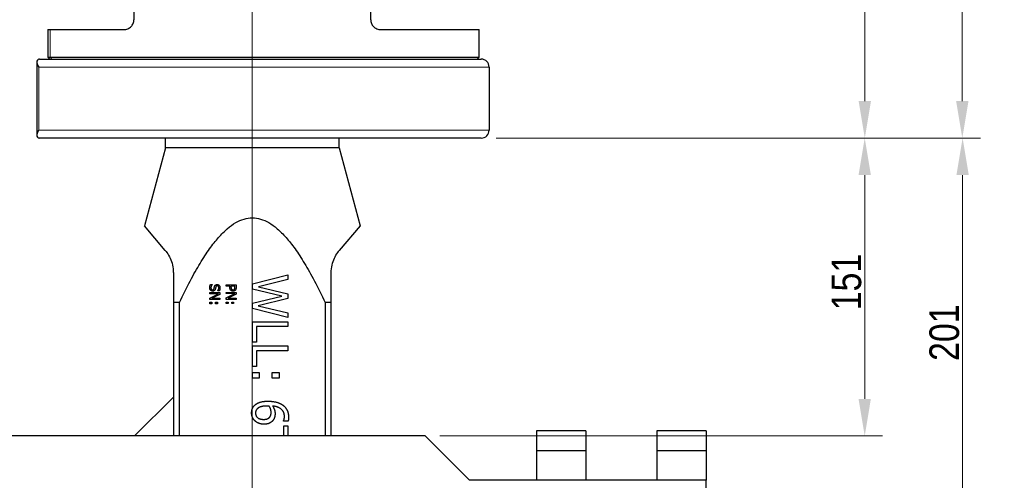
# Model space of a CAD drawing. Header units: millimetres. Extents: x 0 to 18279, y -668 to 2227.
# Tile 13 of 44: x 900 to 1398, y 794 to 1028. Entities that reach past the tile are written whole.
import ezdxf

# ---------------------------------------------------------------- set-up
doc = ezdxf.new("R2010")
doc.units = ezdxf.units.MM
doc.header["$LTSCALE"] = 7.5
for name, color, linetype, lineweight in [('Dimension (ISO)', 7, 'Continuous', 9), ('Section Line (ISO)', 7, 'Continuous', 18), ('Visible (ISO)', 7, 'Continuous', 25), ('Visible Narrow (ISO)', 7, 'Continuous', 18)]:
    doc.layers.add(name, color=color, linetype=linetype, lineweight=lineweight)
doc.styles.add('Text 2_0 mm', font='ARIALN.TTF')
doc.dimstyles.new('Imenco', dxfattribs={"dimscale": 7.5, "dimtxt": 2, "dimasz": 2.5, "dimexe": 1.2, "dimexo": 1, "dimgap": 0.2, "dimtad": 1, "dimrnd": 1e-08, "dimtxsty": 'Text 2_0 mm', "dimcen": 0.09, "dimdle": 10, "dimclrd": 256, "dimclre": 256, "dimclrt": 256, "dimazin": 2, "dimtfac": 1, "dimtdec": 3, "dimtmove": 0, "dimatfit": 3, "dimfxl": 1, "dimtolj": 1, "dimlwd": -1, "dimlwe": -1, "dimarcsym": 0})

# ---------------------------------------------------------------- blocks, each defined once
blk = doc.blocks.new('*D18')
at = {"layer": 'Defpoints', "color": 0, "transparency": 16777216}
for p in [(1075.37, 1880.81), (1133.37, 967.81), (1327.69, 967.81)]:
    blk.add_point(p, dxfattribs=at)
at = {"layer": 'Dimension (ISO)', "transparency": 16777216}
for p, q in [((1082.87, 1880.81), (1336.69, 1880.81)), ((1327.69, 1862.06), (1327.69, 986.56)), ((1140.87, 967.81), (1336.69, 967.81))]:
    blk.add_line(p, q, dxfattribs=at)
for points in [[(1324.56, 1862.06), (1330.81, 1862.06), (1327.69, 1880.81)], [(1324.56, 986.56), (1330.81, 986.56), (1327.69, 967.81)]]:
    blk.add_solid(points, dxfattribs=at)
at = {"layer": 'Dimension (ISO)', "transparency": 16777216, "insert": (1310.87, 1410.73), "char_height": 15, "attachment_point": 1, "rotation": 90, "style": 'Text 2_0 mm'}
blk.add_mtext('\\A1;913', dxfattribs=at)
blk = doc.blocks.new('*D19')
at = {"layer": 'Defpoints', "color": 0, "transparency": 16777216}
for p in [(1133.37, 967.81), (1327.64, 967.81), (1104.87, 816.81)]:
    blk.add_point(p, dxfattribs=at)
at = {"layer": 'Dimension (ISO)', "transparency": 16777216}
for p, q in [((1140.87, 967.81), (1336.64, 967.81)), ((1327.64, 835.56), (1327.64, 949.06)), ((1112.37, 816.81), (1336.64, 816.81))]:
    blk.add_line(p, q, dxfattribs=at)
for points in [[(1324.51, 949.06), (1330.76, 949.06), (1327.64, 967.81)], [(1324.51, 835.56), (1330.76, 835.56), (1327.64, 816.81)]]:
    blk.add_solid(points, dxfattribs=at)
at = {"layer": 'Dimension (ISO)', "transparency": 16777216, "insert": (1310.82, 880.49), "char_height": 15, "attachment_point": 1, "rotation": 90, "style": 'Text 2_0 mm'}
blk.add_mtext('\\A1;151', dxfattribs=at)
blk = doc.blocks.new('*D20')
at = {"layer": 'Defpoints', "color": 0, "transparency": 16777216}
for p in [(1133.37, 967.81), (1377.25, 967.81), (1031.37, 766.81)]:
    blk.add_point(p, dxfattribs=at)
at = {"layer": 'Dimension (ISO)', "transparency": 16777216}
for p, q in [((1140.87, 967.81), (1386.25, 967.81)), ((1377.25, 785.56), (1377.25, 949.06)), ((1038.87, 766.81), (1386.25, 766.81))]:
    blk.add_line(p, q, dxfattribs=at)
for points in [[(1374.12, 949.06), (1380.37, 949.06), (1377.25, 967.81)], [(1374.12, 785.56), (1380.37, 785.56), (1377.25, 766.81)]]:
    blk.add_solid(points, dxfattribs=at)
at = {"layer": 'Dimension (ISO)', "transparency": 16777216, "insert": (1360.43, 854.81), "char_height": 15, "attachment_point": 1, "rotation": 90, "style": 'Text 2_0 mm'}
blk.add_mtext('\\A1;201', dxfattribs=at)
blk = doc.blocks.new('*D22')
at = {"layer": 'Defpoints', "color": 0, "transparency": 16777216}
for p in [(1034.54, 1944.81), (1133.37, 967.81), (1377.08, 967.81)]:
    blk.add_point(p, dxfattribs=at)
at = {"layer": 'Dimension (ISO)', "transparency": 16777216}
for p, q in [((1042.04, 1944.81), (1386.08, 1944.81)), ((1377.08, 1926.06), (1377.08, 986.56)), ((1140.87, 967.81), (1386.08, 967.81))]:
    blk.add_line(p, q, dxfattribs=at)
for points in [[(1373.96, 1926.06), (1380.21, 1926.06), (1377.08, 1944.81)], [(1373.96, 986.56), (1380.21, 986.56), (1377.08, 967.81)]]:
    blk.add_solid(points, dxfattribs=at)
at = {"layer": 'Dimension (ISO)', "transparency": 16777216, "insert": (1360.26, 1442.73), "char_height": 15, "attachment_point": 1, "rotation": 90, "style": 'Text 2_0 mm'}
blk.add_mtext('\\A1;977', dxfattribs=at)
blk = doc.blocks.new('*D23')
at = {"layer": 'Defpoints', "color": 0, "transparency": 16777216}
for p in [(1034.54, 1944.81), (1434.54, 1944.81), (1017.37, 766.81)]:
    blk.add_point(p, dxfattribs=at)
at = {"layer": 'Dimension (ISO)', "transparency": 16777216}
for p, q in [((1042.04, 1944.81), (1443.54, 1944.81)), ((1434.54, 785.56), (1434.54, 1926.06)), ((1024.87, 766.81), (1443.54, 766.81))]:
    blk.add_line(p, q, dxfattribs=at)
for points in [[(1431.42, 1926.06), (1437.67, 1926.06), (1434.54, 1944.81)], [(1431.42, 785.56), (1437.67, 785.56), (1434.54, 766.81)]]:
    blk.add_solid(points, dxfattribs=at)
at = {"layer": 'Dimension (ISO)', "transparency": 16777216, "insert": (1417.73, 1338.01), "char_height": 15, "attachment_point": 1, "rotation": 90, "style": 'Text 2_0 mm'}
blk.add_mtext('\\A1;1178', dxfattribs=at)
blk = doc.blocks.new('2dTransSection0')
at = {"layer": 'Section Line (ISO)', "linetype": 'Continuous'}
blk.add_line((135.65, 264.376), (135.65, 91.346), dxfattribs=at)

msp = doc.modelspace()

# ---------------------------------------------------------------- linework, layer by layer
at = {"layer": 'Visible (ISO)'}
for p, q in [((957.371, 1123.978), (957.371, 1027.813)), ((1077.371, 1027.813), (1077.371, 1123.978)), ((913.798, 1022.813), (914.886, 1022.813)), ((913.798, 1022.813), (913.798, 1008.813)), ((914.886, 1022.813), (952.371, 1022.813)), ((1082.371, 1022.813), (1132.371, 1022.813)), ((1132.371, 1008.813), (1132.371, 1022.813)), ((909.516, 1007.813), (1133.371, 1007.813)), ((913.798, 1008.813), (914.886, 1008.813)), ((914.798, 1007.813), (913.798, 1008.813)), ((914.886, 1008.813), (1132.371, 1008.813)), ((1131.371, 1007.813), (1132.371, 1008.813)), ((908.217, 1006.35), (908.217, 969.276)), ((1137.371, 1003.813), (1137.371, 971.813)), ((1133.371, 967.813), (909.516, 967.813)), ((973.371, 962.813), (973.371, 967.813)), ((1061.371, 962.813), (1061.371, 967.813)), ((973.371, 962.813), (962.787, 923.313)), ((1061.371, 962.813), (973.371, 962.813)), ((1061.371, 962.813), (1071.955, 923.313)), ((973.277, 910.812), (962.787, 923.313)), ((1071.955, 923.313), (1061.466, 910.812)), ((1017.404, 893.946), (1035.404, 898.541)), ((1035.404, 898.541), (1035.404, 896.076)), ((996.212, 893.604), (997.047, 893.604)), ((997.047, 893.604), (997.047, 893.555)), ((1004.145, 893.357), (1009.145, 893.357)), ((1004.145, 892.692), (1004.145, 893.357)), ((1009.145, 893.357), (1009.145, 892.101)), ((1017.404, 891.291), (1017.404, 893.946)), ((1035.404, 896.076), (1020.482, 892.458)), ((995.913, 889.528), (1000.913, 889.528)), ((995.913, 888.908), (995.913, 889.528)), ((1000.224, 888.908), (995.913, 888.908)), ((995.913, 886.696), (1000.224, 888.908)), ((1000.913, 888.584), (996.954, 886.57)), ((999.883, 890.399), (999.883, 890.448)), ((1000.678, 890.399), (999.883, 890.399)), ((1000.913, 889.528), (1000.913, 888.584)), ((1006.009, 892.692), (1004.145, 892.692)), ((1004.145, 889.564), (1009.145, 889.564)), ((1004.145, 888.944), (1004.145, 889.564)), ((1008.456, 888.944), (1004.145, 888.944)), ((1004.145, 886.732), (1008.456, 888.944)), ((1009.145, 888.62), (1005.186, 886.606)), ((1006.009, 892.129), (1006.009, 892.692)), ((1008.57, 892.692), (1006.576, 892.692)), ((1006.576, 892.692), (1006.576, 892.239)), ((1008.57, 892.141), (1008.57, 892.692)), ((1009.145, 889.564), (1009.145, 888.62)), ((1032.341, 887.732), (1017.404, 891.291)), ((1020.482, 892.458), (1035.404, 888.87)), ((1035.404, 888.87), (1035.404, 886.434)), ((980.456, 884.44), (977.371, 884.44)), ((977.371, 884.44), (977.371, 816.813)), ((980.456, 816.813), (980.456, 884.44)), ((995.913, 885.95), (995.913, 886.696)), ((1000.913, 885.95), (995.913, 885.95)), ((995.913, 883.827), (995.913, 884.629)), ((995.913, 884.629), (996.869, 884.629)), ((996.869, 883.827), (995.913, 883.827)), ((996.869, 884.629), (996.869, 883.827)), ((996.954, 886.57), (1000.913, 886.57)), ((998.708, 883.827), (998.708, 884.629)), ((998.708, 884.629), (999.665, 884.629)), ((999.665, 883.827), (998.708, 883.827)), ((999.665, 884.629), (999.665, 883.827)), ((1000.913, 886.57), (1000.913, 885.95)), ((1004.145, 885.987), (1004.145, 886.732)), ((1009.145, 885.987), (1004.145, 885.987)), ((1004.145, 883.863), (1004.145, 884.666)), ((1004.145, 884.666), (1005.101, 884.666)), ((1005.101, 883.863), (1004.145, 883.863)), ((1005.101, 884.666), (1005.101, 883.863)), ((1005.186, 886.606), (1009.145, 886.606)), ((1006.941, 883.863), (1006.941, 884.666)), ((1006.941, 884.666), (1007.897, 884.666)), ((1007.897, 883.863), (1006.941, 883.863)), ((1007.897, 884.666), (1007.897, 883.863)), ((1009.145, 886.606), (1009.145, 885.987)), ((1017.404, 884.071), (1032.341, 887.732)), ((1017.404, 881.387), (1017.404, 884.071)), ((1035.404, 886.434), (1020.307, 882.816)), ((1054.287, 884.44), (1054.287, 816.813)), ((1057.371, 884.44), (1054.287, 884.44)), ((1057.371, 816.813), (1057.371, 884.44)), ((1035.404, 876.865), (1017.404, 881.387)), ((1020.307, 882.816), (1035.404, 879.213)), ((1035.404, 879.213), (1035.404, 876.865)), ((1017.404, 864.291), (1017.404, 874.721)), ((1017.404, 874.721), (1035.404, 874.721)), ((1035.404, 874.721), (1035.404, 872.329)), ((1019.534, 872.329), (1019.534, 864.291)), ((1035.404, 872.329), (1019.534, 872.329)), ((1019.534, 864.291), (1017.404, 864.291)), ((1017.404, 851.98), (1017.404, 862.41)), ((1017.404, 862.41), (1035.404, 862.41)), ((1035.404, 860.017), (1019.534, 860.017)), ((1019.534, 860.017), (1019.534, 851.98)), ((1035.404, 862.41), (1035.404, 860.017)), ((1019.534, 851.98), (1017.404, 851.98)), ((1017.404, 846.102), (1017.404, 848.99)), ((1017.404, 848.99), (1020.847, 848.99)), ((1020.847, 848.99), (1020.847, 846.102)), ((1027.469, 846.102), (1027.469, 848.99)), ((1027.469, 848.99), (1030.912, 848.99)), ((1030.912, 848.99), (1030.912, 846.102)), ((1020.847, 846.102), (1017.404, 846.102)), ((1030.912, 846.102), (1027.469, 846.102)), ((957.701, 816.813), (977.371, 836.484)), ((1033.173, 824.309), (1033.173, 824.411)), ((1035.492, 824.309), (1033.173, 824.309)), ((1033.275, 816.813), (1033.275, 821.946)), ((1033.275, 821.946), (1035.404, 821.946)), ((1035.404, 821.946), (1035.404, 816.813)), ((1161.371, 819.313), (1161.371, 809.313)), ((1186.371, 819.313), (1161.371, 819.313)), ((1186.371, 819.313), (1186.371, 809.313)), ((1222.371, 819.313), (1222.371, 809.313)), ((1247.371, 819.313), (1222.371, 819.313)), ((1247.371, 819.313), (1247.371, 809.313)), ((1104.871, 816.813), (613.751, 816.813)), ((1127.371, 794.313), (1104.871, 816.813)), ((1186.371, 809.313), (1161.371, 809.313)), ((1161.371, 809.313), (1161.371, 794.313)), ((1186.371, 809.313), (1186.371, 794.313)), ((1247.371, 809.313), (1222.371, 809.313)), ((1222.371, 809.313), (1222.371, 794.313)), ((1247.371, 809.313), (1247.371, 794.313)), ((1247.371, 794.313), (1127.371, 794.313)), ((1186.371, 794.313), (1161.371, 794.313)), ((1247.371, 794.313), (1222.371, 794.313)), ((1247.371, 694.313), (1247.371, 794.313))]:
    msp.add_line(p, q, dxfattribs=at)
for centre, start, end in [((1133.371, 1003.813), 0, 90), ((1133.371, 971.813), 270, 0)]:
    msp.add_arc(centre, 4, start, end, dxfattribs=at)
for points, knots in [([(952.371, 1022.813), (952.998, 1022.813), (953.678, 1022.937), (954.954, 1023.476), (955.55, 1023.891), (956.415, 1024.818), (956.77, 1025.35), (957.248, 1026.537), (957.371, 1027.192), (957.371, 1027.813)], [0.84343362, 0.84343362, 0.84343362, 0.84343362, 1.0711616, 1.0711616, 1.29888959, 1.29888959, 1.48528022, 1.48528022, 1.67167084, 1.67167084, 1.67167084, 1.67167084]), ([(1077.371, 1027.813), (1077.371, 1027.192), (1077.495, 1026.537), (1077.973, 1025.35), (1078.327, 1024.818), (1079.193, 1023.891), (1079.789, 1023.476), (1081.065, 1022.937), (1081.745, 1022.813), (1082.371, 1022.813)], [1.67167084, 1.67167084, 1.67167084, 1.67167084, 1.85806147, 1.85806147, 2.0444521, 2.0444521, 2.27218009, 2.27218009, 2.49990807, 2.49990807, 2.49990807, 2.49990807]), ([(909.516, 1007.813), (909.282, 1007.813), (909.077, 1007.762), (908.599, 1007.518), (908.379, 1007.236), (908.172, 1006.447), (908.208, 1005.96), (908.522, 1004.926), (908.805, 1004.371), (909.2, 1003.818), (909.202, 1003.815), (909.203, 1003.813)], [-1.1010641, -1.1010641, -1.1010641, -1.1010641, -0.9336815, -0.9336815, -0.6346832, -0.6346832, -0.3193936, -0.3193936, 0, 0, 0.0013521, 0.0013521, 0.0013521, 0.0013521]), ([(909.203, 971.813), (909.202, 971.811), (909.2, 971.808), (908.805, 971.255), (908.522, 970.7), (908.208, 969.666), (908.172, 969.179), (908.379, 968.39), (908.599, 968.108), (909.077, 967.864), (909.282, 967.813), (909.516, 967.813)], [-1.61175119, -1.61175119, -1.61175119, -1.61175119, -1.61060326, -1.61060326, -1.33944118, -1.33944118, -1.07176341, -1.07176341, -0.81791683, -0.81791683, -0.67581067, -0.67581067, -0.67581067, -0.67581067]), ([(973.277, 910.812), (973.405, 910.66), (973.531, 910.504), (974.256, 909.577), (974.848, 908.686), (975.9, 906.678), (976.358, 905.562), (977.041, 903.168), (977.266, 901.889), (977.362, 900.238), (977.371, 899.901), (977.371, 899.563)], [3.993977, 3.993977, 3.993977, 3.993977, 4.0811652, 4.0811652, 4.4997777, 4.4997777, 4.9183901, 4.9183901, 5.3370026, 5.3370026, 5.4432001, 5.4432001, 5.4432001, 5.4432001]), ([(1057.371, 899.563), (1057.371, 899.901), (1057.381, 900.238), (1057.477, 901.889), (1057.702, 903.168), (1058.385, 905.562), (1058.843, 906.678), (1059.895, 908.686), (1060.487, 909.577), (1061.212, 910.504), (1061.338, 910.66), (1061.466, 910.812)], [6.5833292, 6.5833292, 6.5833292, 6.5833292, 6.6895266, 6.6895266, 7.1081391, 7.1081391, 7.5267516, 7.5267516, 7.945364, 7.945364, 8.0325522, 8.0325522, 8.0325522, 8.0325522])]:
    msp.add_open_spline(points, degree=3, knots=knots, dxfattribs=at)
for points, weights in [([(980.456, 884.44), (1017.371, 962.684), (1054.287, 884.44)], [1, 1.21495327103, 1]), ([(977.371, 899.563), (977.371, 892.41), (977.371, 884.44)], [1, 1.00086978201, 1]), ([(1057.371, 884.44), (1057.371, 892.41), (1057.371, 899.563)], [1, 1.00086978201, 1])]:
    msp.add_rational_spline(points, weights, degree=2, dxfattribs=at)
for points in [[(995.823, 891.963), (995.823, 892.506), (996.05, 893.268), (996.212, 893.604)], [(997.047, 893.555), (996.739, 893.227), (996.399, 892.397), (996.399, 892.012)], [(998.226, 892.417), (998.295, 892.676), (998.502, 893.085), (998.668, 893.243)], [(998.668, 893.243), (998.834, 893.397), (999.28, 893.568), (999.571, 893.568)], [(999.571, 893.568), (1000.179, 893.568), (1001.002, 892.619), (1001.002, 891.886)], [(996.277, 890.658), (996.058, 890.897), (995.823, 891.505), (995.823, 891.963)], [(997.339, 890.204), (997.043, 890.204), (996.476, 890.444), (996.277, 890.658)], [(996.399, 892.012), (996.399, 891.461), (996.857, 890.897), (997.233, 890.897)], [(997.233, 890.897), (997.533, 890.897), (997.906, 891.193), (997.999, 891.513)], [(998.599, 891.197), (998.441, 890.683), (997.805, 890.204), (997.339, 890.204)], [(997.999, 891.513), (998.064, 891.744), (998.153, 892.129), (998.226, 892.417)], [(998.862, 892.222), (998.806, 892.012), (998.66, 891.4), (998.599, 891.197)], [(999.64, 892.875), (999.324, 892.875), (998.947, 892.538), (998.862, 892.222)], [(1000.426, 891.841), (1000.426, 892.303), (999.993, 892.875), (999.64, 892.875)], [(999.883, 890.448), (1000.102, 890.687), (1000.426, 891.432), (1000.426, 891.841)], [(1001.002, 891.886), (1001.002, 891.465), (1000.836, 890.719), (1000.678, 890.399)], [(1006.527, 890.634), (1006.272, 890.893), (1006.009, 891.594), (1006.009, 892.129)], [(1007.638, 890.196), (1007.313, 890.196), (1006.73, 890.427), (1006.527, 890.634)], [(1006.576, 892.239), (1006.576, 891.833), (1006.706, 891.335), (1006.876, 891.173)], [(1006.876, 891.173), (1007.026, 891.023), (1007.378, 890.889), (1007.617, 890.889)], [(1007.617, 890.889), (1007.877, 890.889), (1008.258, 891.068), (1008.379, 891.25)], [(1008.833, 890.792), (1008.642, 890.512), (1008.055, 890.196), (1007.638, 890.196)], [(1008.379, 891.25), (1008.484, 891.408), (1008.57, 891.829), (1008.57, 892.141)], [(1009.145, 892.101), (1009.145, 891.655), (1008.999, 891.031), (1008.833, 890.792)], [(1018.659, 832.434), (1019.636, 833.367), (1022.918, 834.418), (1025.31, 834.418)], [(1025.31, 834.418), (1027.659, 834.418), (1031.437, 833.455), (1032.837, 832.448)], [(1017.025, 828.466), (1017.025, 829.677), (1017.842, 831.675), (1018.659, 832.434)], [(1018.717, 824.44), (1017.886, 825.243), (1017.025, 827.256), (1017.025, 828.466)], [(1020.015, 830.698), (1019.446, 830.188), (1018.994, 829.079), (1018.994, 828.452)], [(1018.994, 828.452), (1018.994, 826.993), (1021.066, 825.199), (1023.137, 825.199)], [(1024.771, 831.982), (1022.904, 831.982), (1020.613, 831.252), (1020.015, 830.698)], [(1025.908, 831.938), (1025.646, 831.953), (1025.15, 831.982), (1024.771, 831.982)], [(1026.9, 828.729), (1026.9, 829.575), (1026.39, 831.165), (1025.908, 831.938)], [(1026.273, 826.424), (1026.652, 826.906), (1026.9, 828.102), (1026.9, 828.729)], [(1033.654, 826.672), (1033.654, 828.918), (1030.62, 831.675), (1027.644, 831.938)], [(1027.644, 831.938), (1028.242, 831.077), (1028.899, 829.269), (1028.899, 828.189)], [(1028.899, 828.189), (1028.899, 827.139), (1028.476, 825.564), (1027.834, 824.703)], [(1032.837, 832.448), (1034.208, 831.471), (1035.74, 828.379), (1035.74, 826.351)], [(1023.239, 822.748), (1021.853, 822.748), (1019.505, 823.667), (1018.717, 824.44)], [(1023.137, 825.199), (1024.246, 825.199), (1025.748, 825.782), (1026.273, 826.424)], [(1027.834, 824.703), (1027.09, 823.711), (1024.785, 822.748), (1023.239, 822.748)], [(1033.173, 824.411), (1033.348, 824.747), (1033.654, 825.972), (1033.654, 826.672)], [(1035.74, 826.351), (1035.74, 825.753), (1035.623, 824.703), (1035.492, 824.309)]]:
    msp.add_open_spline(points, degree=2, dxfattribs=at)
at = {"layer": 'Visible Narrow (ISO)'}
for p, q in [((914.886, 1008.813), (914.886, 1022.813)), ((914.886, 1008.813), (915.777, 1007.813)), ((909.203, 1003.813), (909.203, 971.813)), ((1137.371, 1003.813), (909.203, 1003.813)), ((909.203, 971.813), (1137.371, 971.813))]:
    msp.add_line(p, q, dxfattribs=at)

# ---------------------------------------------------------------- block references
at = {"layer": 'Section Line (ISO)', "xscale": 7.5, "yscale": 7.5, "zscale": 7.5}
msp.add_blockref('2dTransSection0', (0, 0), dxfattribs=at)

# ---------------------------------------------------------------- dimensions: what is measured, and where the dimension line sits
at = {"layer": 'Dimension (ISO)'}
for base, p1, p2, picture, middle in [((1434.543, 1944.813), (1017.371, 766.813), (1034.543, 1944.813), '*D23', (1434.543, 1355.813)), ((1377.08, 967.813), (1034.543, 1944.813), (1133.371, 967.813), '*D22', (1377.08, 1456.313)), ((1327.689, 967.813), (1075.371, 1880.813), (1133.371, 967.813), '*D18', (1327.689, 1424.313)), ((1377.249, 967.813), (1031.371, 766.813), (1133.371, 967.813), '*D20', (1377.249, 867.313)), ((1327.636, 967.813), (1104.871, 816.813), (1133.371, 967.813), '*D19', (1327.636, 892.313))]:
    dim = msp.add_linear_dim(base=base, p1=p1, p2=p2, angle=90, dimstyle='Imenco', override={"dimgap": 0.2, "dimdec": 2, "dimtol": 0, "dimlim": 0, "dimtp": 0, "dimtm": 0, "dimtdec": 3, "dimtofl": 0, "dimatfit": 1}, dxfattribs=at)
    dim.commit()
    dim.dimension.update_dxf_attribs({"geometry": picture, "text_midpoint": middle, "dimtype": 160})

doc.saveas('drawing.dxf')
